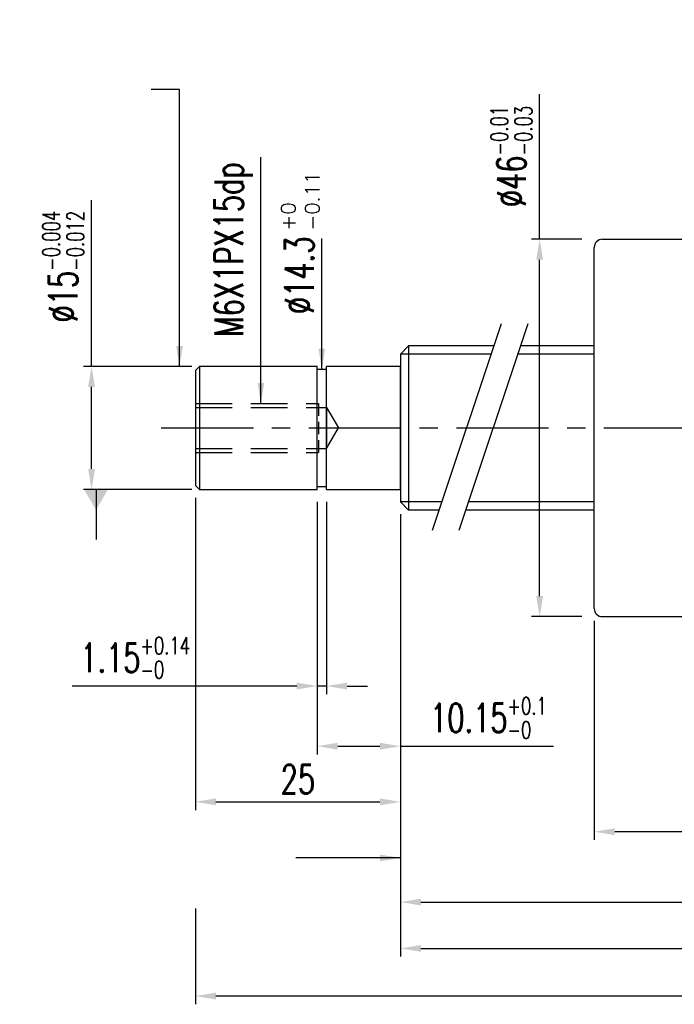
# Model space of a CAD drawing. Extents: x -428 to -52, y 37 to 185.
# Tile 1 of 58: x -428 to -348, y 37 to 157. Entities that reach past the tile are written whole.
import ezdxf

# ---------------------------------------------------------------- set-up
doc = ezdxf.new("R2010")
doc.units = 0
doc.header["$LTSCALE"] = 3
doc.header["$MEASUREMENT"] = 0
doc.header["$PDMODE"] = 2
doc.linetypes.add('CENTER', pattern=[2, 1.25, -0.25, 0.25, -0.25])
doc.linetypes.add('DASHED', pattern=[0.75, 0.5, -0.25])
doc.layers.get('DEFPOINTS').update_dxf_attribs({"linetype": 'CONTINUOUS'})
for name, color, linetype in [('CL', 1, 'CENTER'), ('DIM', 4, 'CONTINUOUS'), ('HID', 2, 'DASHED'), ('OUT', 3, 'CONTINUOUS')]:
    doc.layers.add(name, color=color, linetype=linetype)
doc.styles.add('DIM-7', font='SIMPLEX.shx', dxfattribs={"width": 0.7, "bigfont": 'chineset.shx'})
doc.styles.add('STYLE1', font='txt.shx')
doc.dimstyles.get("Standard").update_dxf_attribs({"dimtxt": 0.18, "dimasz": 0.18, "dimexe": 0.18, "dimexo": 0.0625, "dimgap": 0.09, "dimtad": 0, "dimtih": 1, "dimtoh": 1, "dimdec": 4, "dimzin": 0, "dimdsep": 46, "dimtxsty": 'STANDARD', "dimcen": 0.09, "dimadec": 0, "dimazin": 0, "dimtfac": 1, "dimtdec": 4, "dimtofl": 0, "dimtmove": 0, "dimatfit": 0, "dimfxl": 1, "dimtolj": 1, "dimtzin": 0, "dimarcsym": 0})

# ---------------------------------------------------------------- blocks, each defined once
blk = doc.blocks.new('*D8')
at = {"layer": 'DEFPOINTS', "color": 0, "linetype": 'Continuous', "transparency": 16777216}
for p in [(-357.78, 84.77), (-287.78, 70.77), (-357.78, 57.55)]:
    blk.add_point(p, dxfattribs=at)
at = {"layer": 'DIM', "color": 0, "linetype": 'Continuous', "lineweight": -2, "transparency": 16777216}
for p, q in [((-357.78, 83.27), (-357.78, 56.55)), ((-287.78, 69.27), (-287.78, 56.55)), ((-290.28, 57.55), (-355.28, 57.55))]:
    blk.add_line(p, q, dxfattribs=at)
at = {"layer": 'DIM', "color": 0, "linetype": 'Continuous', "transparency": 16777216}
for points in [[(-355.28, 57.96), (-355.28, 57.13), (-357.78, 57.55)], [(-290.28, 57.96), (-290.28, 57.13), (-287.78, 57.55)]]:
    blk.add_solid(points, dxfattribs=at)
at = {"layer": 'DIM', "color": 0, "linetype": 'Continuous', "transparency": 16777216, "insert": (-322.78, 60.3), "char_height": 3.5, "attachment_point": 5, "style": 'DIM-7'}
blk.add_mtext('\\A1;70', dxfattribs=at)
blk = doc.blocks.new('*D9')
at = {"layer": 'DEFPOINTS', "color": 0, "linetype": 'Continuous', "transparency": 16777216}
for p in [(-364.44, 129.77), (-357.78, 129.77), (-357.78, 83.77)]:
    blk.add_point(p, dxfattribs=at)
at = {"layer": 'DIM', "color": 0, "linetype": 'Continuous', "lineweight": -2, "transparency": 16777216}
for p, q in [((-364.44, 129.77), (-364.44, 147.45)), ((-359.28, 129.77), (-365.44, 129.77)), ((-364.44, 86.27), (-364.44, 127.27)), ((-359.28, 83.77), (-365.44, 83.77))]:
    blk.add_line(p, q, dxfattribs=at)
at = {"layer": 'DIM', "color": 0, "linetype": 'Continuous', "transparency": 16777216}
for points in [[(-364.85, 127.27), (-364.02, 127.27), (-364.44, 129.77)], [(-364.85, 86.27), (-364.02, 86.27), (-364.44, 83.77)]]:
    blk.add_solid(points, dxfattribs=at)
at = {"layer": 'DIM', "color": 0, "linetype": 'Continuous', "transparency": 16777216, "insert": (-367.89, 139.86), "char_height": 3.5, "attachment_point": 5, "rotation": 90, "style": 'DIM-7'}
blk.add_mtext('\\A1;%%C46{\\H2.1;\\S-0.01^ -0.03;}', dxfattribs=at)
blk = doc.blocks.new('*D15')
at = {"layer": 'DEFPOINTS', "color": 0, "linetype": 'Continuous', "transparency": 16777216}
for p in [(-381.42, 97.77), (-226.28, 97.27), (-226.28, 43.32)]:
    blk.add_point(p, dxfattribs=at)
at = {"layer": 'DIM', "color": 0, "linetype": 'Continuous', "lineweight": -2, "transparency": 16777216}
for p, q in [((-381.42, 96.27), (-381.42, 42.32)), ((-226.28, 95.77), (-226.28, 42.32)), ((-378.92, 43.32), (-228.78, 43.32))]:
    blk.add_line(p, q, dxfattribs=at)
at = {"layer": 'DIM', "color": 0, "linetype": 'Continuous', "transparency": 16777216}
for points in [[(-378.92, 43.74), (-378.92, 42.91), (-381.42, 43.32)], [(-228.78, 43.74), (-228.78, 42.91), (-226.28, 43.32)]]:
    blk.add_solid(points, dxfattribs=at)
at = {"layer": 'DIM', "color": 0, "linetype": 'Continuous', "transparency": 16777216, "insert": (-303.85, 46.07), "char_height": 3.5, "attachment_point": 5, "style": 'DIM-7'}
blk.add_mtext('\\A1;L2', dxfattribs=at)
blk = doc.blocks.new('*D16')
at = {"layer": 'DEFPOINTS', "color": 0, "linetype": 'Continuous', "transparency": 16777216}
for p in [(-381.42, 97.77), (-251.28, 96.77), (-251.28, 48.97)]:
    blk.add_point(p, dxfattribs=at)
at = {"layer": 'DIM', "color": 0, "linetype": 'Continuous', "lineweight": -2, "transparency": 16777216}
for p, q in [((-381.42, 96.27), (-381.42, 47.97)), ((-251.28, 95.27), (-251.28, 47.97)), ((-378.92, 48.97), (-253.78, 48.97))]:
    blk.add_line(p, q, dxfattribs=at)
at = {"layer": 'DIM', "color": 0, "linetype": 'Continuous', "transparency": 16777216}
for points in [[(-378.92, 49.39), (-378.92, 48.56), (-381.42, 48.97)], [(-253.78, 49.39), (-253.78, 48.56), (-251.28, 48.97)]]:
    blk.add_solid(points, dxfattribs=at)
at = {"layer": 'DIM', "color": 0, "linetype": 'Continuous', "transparency": 16777216, "insert": (-316.35, 52.64), "char_height": 3.5, "attachment_point": 5, "style": 'DIM-7'}
blk.add_mtext('\\A1;L1 (hardened)', dxfattribs=at)
blk = doc.blocks.new('*D17')
at = {"layer": 'DEFPOINTS', "color": 0, "linetype": 'Continuous', "transparency": 16777216}
for p in [(-166.28, 101.27), (-406.42, 49.68), (-406.42, 37.51)]:
    blk.add_point(p, dxfattribs=at)
at = {"layer": 'DIM', "color": 0, "linetype": 'Continuous', "lineweight": -2, "transparency": 16777216}
for p, q in [((-166.28, 99.77), (-166.28, 36.51)), ((-406.42, 48.18), (-406.42, 36.51)), ((-168.78, 37.51), (-403.92, 37.51))]:
    blk.add_line(p, q, dxfattribs=at)
at = {"layer": 'DIM', "color": 0, "linetype": 'Continuous', "transparency": 16777216}
for points in [[(-403.92, 37.93), (-403.92, 37.09), (-406.42, 37.51)], [(-168.78, 37.93), (-168.78, 37.09), (-166.28, 37.51)]]:
    blk.add_solid(points, dxfattribs=at)
at = {"layer": 'DIM', "color": 0, "linetype": 'Continuous', "transparency": 16777216, "insert": (-286.35, 40.26), "char_height": 3.5, "attachment_point": 5, "style": 'DIM-7'}
blk.add_mtext('\\A1;L3', dxfattribs=at)
blk = doc.blocks.new('*D18')
at = {"layer": 'DEFPOINTS', "color": 0, "linetype": 'Continuous', "transparency": 16777216}
for p in [(-419.08, 114.27), (-405.37, 114.27), (-405.37, 99.27)]:
    blk.add_point(p, dxfattribs=at)
at = {"layer": 'DIM', "color": 0, "linetype": 'Continuous', "lineweight": -2, "transparency": 16777216}
for p, q in [((-419.08, 114.27), (-419.08, 134.53)), ((-406.87, 114.27), (-420.08, 114.27)), ((-419.08, 101.77), (-419.08, 111.77)), ((-406.87, 99.27), (-420.08, 99.27))]:
    blk.add_line(p, q, dxfattribs=at)
at = {"layer": 'DIM', "color": 0, "linetype": 'Continuous', "transparency": 16777216}
for points in [[(-419.5, 111.77), (-418.66, 111.77), (-419.08, 114.27)], [(-419.5, 101.77), (-418.66, 101.77), (-419.08, 99.27)]]:
    blk.add_solid(points, dxfattribs=at)
at = {"layer": 'DIM', "color": 0, "linetype": 'Continuous', "transparency": 16777216, "insert": (-422.53, 126.43), "char_height": 3.5, "attachment_point": 5, "rotation": 90, "style": 'DIM-7'}
blk.add_mtext('\\A1;%%c15{\\H2.1;\\S-0.004^ -0.012;}', dxfattribs=at)
blk = doc.blocks.new('*D19')
at = {"layer": 'DEFPOINTS', "color": 0, "linetype": 'Continuous', "transparency": 16777216}
for p in [(-391.57, 99.27), (-390.42, 99.27), (-391.57, 75.31)]:
    blk.add_point(p, dxfattribs=at)
at = {"layer": 'DIM', "color": 0, "linetype": 'Continuous', "lineweight": -2, "transparency": 16777216}
for p, q in [((-391.57, 97.77), (-391.57, 74.31)), ((-390.42, 97.77), (-390.42, 74.31)), ((-394.07, 75.31), (-421.43, 75.31)), ((-390.42, 75.31), (-391.57, 75.31)), ((-387.92, 75.31), (-385.42, 75.31))]:
    blk.add_line(p, q, dxfattribs=at)
at = {"layer": 'DIM', "color": 0, "linetype": 'Continuous', "transparency": 16777216}
for points in [[(-394.07, 75.72), (-394.07, 74.89), (-391.57, 75.31)], [(-387.92, 75.72), (-387.92, 74.89), (-390.42, 75.31)]]:
    blk.add_solid(points, dxfattribs=at)
at = {"layer": 'DIM', "color": 0, "linetype": 'Continuous', "transparency": 16777216, "insert": (-413.77, 78.76), "char_height": 3.5, "attachment_point": 5, "style": 'DIM-7'}
blk.add_mtext('\\A1;1.15{\\H2.1;\\S+0.14^ -0;}', dxfattribs=at)
blk = doc.blocks.new('*D20')
at = {"layer": 'DEFPOINTS', "color": 0, "linetype": 'Continuous', "transparency": 16777216}
for p in [(-391.57, 99.27), (-381.42, 97.77), (-381.42, 67.97)]:
    blk.add_point(p, dxfattribs=at)
at = {"layer": 'DIM', "color": 0, "linetype": 'Continuous', "lineweight": -2, "transparency": 16777216}
for p, q in [((-391.57, 97.77), (-391.57, 66.97)), ((-381.42, 96.27), (-381.42, 66.97)), ((-389.07, 67.97), (-383.92, 67.97)), ((-381.42, 67.97), (-362.77, 67.97))]:
    blk.add_line(p, q, dxfattribs=at)
at = {"layer": 'DIM', "color": 0, "linetype": 'Continuous', "transparency": 16777216}
for points in [[(-389.07, 68.39), (-389.07, 67.56), (-391.57, 67.97)], [(-383.92, 68.39), (-383.92, 67.56), (-381.42, 67.97)]]:
    blk.add_solid(points, dxfattribs=at)
at = {"layer": 'DIM', "color": 0, "linetype": 'Continuous', "transparency": 16777216, "insert": (-370.69, 71.42), "char_height": 3.5, "attachment_point": 5, "style": 'DIM-7'}
blk.add_mtext('\\A1;10.15{\\H2.1;\\S+0.1^ -0;}', dxfattribs=at)
blk = doc.blocks.new('*D21')
at = {"layer": 'DEFPOINTS', "color": 0, "linetype": 'Continuous', "transparency": 16777216}
for p in [(-406.42, 99.77), (-381.42, 97.77), (-381.42, 61.19)]:
    blk.add_point(p, dxfattribs=at)
at = {"layer": 'DIM', "color": 0, "linetype": 'Continuous', "lineweight": -2, "transparency": 16777216}
for p, q in [((-406.42, 98.27), (-406.42, 60.19)), ((-381.42, 96.27), (-381.42, 60.19)), ((-403.92, 61.19), (-383.92, 61.19))]:
    blk.add_line(p, q, dxfattribs=at)
at = {"layer": 'DIM', "color": 0, "linetype": 'Continuous', "transparency": 16777216}
for points in [[(-403.92, 61.61), (-403.92, 60.77), (-406.42, 61.19)], [(-383.92, 61.61), (-383.92, 60.77), (-381.42, 61.19)]]:
    blk.add_solid(points, dxfattribs=at)
at = {"layer": 'DIM', "color": 0, "linetype": 'Continuous', "transparency": 16777216, "insert": (-393.92, 63.94), "char_height": 3.5, "attachment_point": 5, "style": 'DIM-7'}
blk.add_mtext('\\A1;25', dxfattribs=at)

msp = doc.modelspace()

# ---------------------------------------------------------------- linework, layer by layer
at = {"layer": 'CL', "color": 0, "linetype": 'CENTER', "ltscale": 3}
msp.add_line((-410.598, 106.765), (-286.719, 106.765), dxfattribs=at)
at = {"layer": 'DIM', "color": 0}
for p, q in [((-369.131, 119.459), (-377.545, 94.286)), ((-365.881, 119.459), (-374.295, 94.286))]:
    msp.add_line(p, q, dxfattribs=at)
at = {"layer": 'DIM', "color": 0, "linetype": 'Continuous'}
for p, q in [((-370.366, 115.765), (-381.422, 115.765)), ((-357.781, 115.765), (-367.116, 115.765)), ((-376.382, 97.765), (-381.422, 97.765)), ((-357.781, 97.765), (-373.132, 97.765))]:
    msp.add_line(p, q, dxfattribs=at)
at = {"layer": 'HID', "color": 0, "ltscale": 3}
for p, q in [((-406.422, 109.765), (-391.422, 109.765)), ((-406.422, 109.265), (-390.422, 109.265)), ((-390.422, 109.265), (-390.422, 104.265)), ((-390.422, 109.265), (-388.978, 106.765)), ((-390.422, 104.265), (-388.978, 106.765)), ((-406.422, 104.265), (-390.422, 104.265)), ((-406.422, 103.765), (-391.422, 103.765))]:
    msp.add_line(p, q, dxfattribs=at)
at = {"layer": 'HID', "color": 0}
msp.add_line((-391.422, 109.765), (-391.422, 103.765), dxfattribs=at)
at = {"layer": 'OUT', "color": 0}
for p, q in [((-356.781, 129.765), (-301.181, 129.765)), ((-357.781, 84.765), (-357.781, 128.765)), ((-356.781, 83.765), (-301.181, 83.765))]:
    msp.add_line(p, q, dxfattribs=at)
at = {"layer": 'OUT', "color": 0, "linetype": 'Continuous'}
for p, q in [((-381.422, 115.765), (-380.422, 116.765)), ((-370.032, 116.765), (-380.422, 116.765)), ((-380.422, 116.765), (-380.422, 96.765)), ((-357.781, 116.765), (-366.781, 116.765)), ((-381.422, 115.765), (-381.422, 97.765)), ((-405.922, 114.265), (-406.422, 113.765)), ((-405.922, 114.265), (-405.922, 99.265)), ((-391.572, 114.265), (-405.922, 114.265)), ((-391.572, 99.265), (-391.572, 114.265)), ((-390.422, 99.265), (-390.422, 114.265)), ((-381.422, 114.265), (-390.422, 114.265)), ((-381.422, 99.265), (-381.422, 114.265)), ((-406.422, 113.765), (-406.422, 99.765)), ((-390.422, 113.915), (-391.572, 113.915)), ((-406.422, 99.765), (-405.922, 99.265)), ((-405.922, 99.265), (-391.572, 99.265)), ((-391.572, 99.615), (-390.422, 99.615)), ((-390.422, 99.265), (-381.422, 99.265)), ((-381.422, 97.765), (-380.422, 96.765)), ((-376.717, 96.765), (-380.422, 96.765)), ((-357.781, 96.765), (-373.466, 96.765))]:
    msp.add_line(p, q, dxfattribs=at)
at = {"layer": 'OUT', "color": 0}
for centre, start, end in [((-356.781, 128.765), 90, 180), ((-356.781, 84.765), 180, 270)]:
    msp.add_arc(centre, 1, start, end, dxfattribs=at)

# ---------------------------------------------------------------- texts
at = {"layer": 'DIM', "color": 0, "style": 'STYLE1'}
for s, p in [('-0.11', (-391.301, 130.809)), ('+0', (-394.218, 130.809))]:
    msp.add_text(s, height=1.75, rotation=90, dxfattribs=at).set_placement(p)
at = {"layer": 'DIM', "color": 0, "insert": (-401.765, 117.849), "char_height": 3.5, "attachment_point": 4, "rotation": 90, "style": 'DIM-7'}
msp.add_mtext('\\A1;M6X1PX15dp', dxfattribs=at)
at = {"layer": 'DIM', "color": 0, "linetype": 'Continuous', "insert": (-393.747, 120.652), "char_height": 3.5, "attachment_point": 4, "rotation": 90, "style": 'DIM-7'}
msp.add_mtext('%%c14.3', dxfattribs=at)

# ---------------------------------------------------------------- dimensions: what is measured, and where the dimension line sits
at = {"layer": 'DIM', "color": 0, "linetype": 'Continuous'}
for base, p1, p2, angle, text, override, picture, middle in [((-364.437, 129.765), (-357.781, 83.765), (-357.781, 129.765), 270, '%%C<>', {"dimtxt": 3.5, "dimasz": 2.5, "dimexe": 1, "dimexo": 1.5, "dimgap": 1, "dimtad": 1, "dimtih": 0, "dimtoh": 0, "dimdec": 2, "dimzin": 8, "dimtxsty": 'DIM-7', "dimclrd": 0, "dimclre": 0, "dimclrt": 0, "dimtol": 1, "dimtp": -0.01, "dimtm": 0.03, "dimtfac": 0.6, "dimtix": 1, "dimtofl": 1, "dimatfit": 3, "dimtzin": 8}, '*D9', (-364.437, 139.857)), ((-419.079, 114.265), (-405.372, 99.265), (-405.372, 114.265), 90, '%%c<>', {"dimtxt": 3.5, "dimasz": 2.5, "dimexe": 1, "dimexo": 1.5, "dimgap": 1, "dimtad": 1, "dimtih": 0, "dimtoh": 0, "dimdec": 2, "dimzin": 8, "dimtxsty": 'DIM-7', "dimclrd": 0, "dimclre": 0, "dimclrt": 0, "dimtol": 1, "dimtp": -0.004, "dimtm": 0.012, "dimtfac": 0.6, "dimtix": 1, "dimtofl": 1, "dimatfit": 3, "dimtzin": 8}, '*D18', (-419.079, 126.433))]:
    dim = msp.add_linear_dim(base=base, p1=p1, p2=p2, angle=angle, text=text, dimstyle='STANDARD', override=override, dxfattribs=at)
    dim.commit()
    dim.dimension.update_dxf_attribs({"geometry": picture, "text_midpoint": middle, "dimtype": 160})
for base, p1, p2, text, picture, middle in [((-406.422, 37.509), (-166.283, 101.265), (-406.422, 49.683), 'L3', '*D17', (-286.352, 40.259)), ((-226.283, 43.325), (-381.422, 97.765), (-226.283, 97.265), 'L2', '*D15', (-303.852, 46.075)), ((-251.283, 48.972), (-381.422, 97.765), (-251.283, 96.765), 'L1 (hardened)', '*D16', (-316.352, 52.639))]:
    dim = msp.add_linear_dim(base=base, p1=p1, p2=p2, text=text, dimstyle='STANDARD', override={"dimtxt": 3.5, "dimasz": 2.5, "dimexe": 1, "dimexo": 1.5, "dimgap": 1, "dimtad": 1, "dimtih": 0, "dimtoh": 0, "dimdec": 2, "dimzin": 8, "dimtxsty": 'DIM-7', "dimclrd": 0, "dimclre": 0, "dimclrt": 0, "dimtfac": 0.6, "dimtix": 1, "dimtofl": 1, "dimatfit": 3, "dimtzin": 8}, dxfattribs=at)
    dim.commit()
    dim.dimension.update_dxf_attribs({"geometry": picture, "text_midpoint": middle})
for base, p1, p2, picture, middle in [((-381.422, 61.189), (-406.422, 99.765), (-381.422, 97.765), '*D21', (-393.922, 63.939)), ((-357.781, 57.548), (-287.781, 70.765), (-357.781, 84.765), '*D8', (-322.781, 60.298))]:
    dim = msp.add_linear_dim(base=base, p1=p1, p2=p2, dimstyle='STANDARD', override={"dimtxt": 3.5, "dimasz": 2.5, "dimexe": 1, "dimexo": 1.5, "dimgap": 1, "dimtad": 1, "dimtih": 0, "dimtoh": 0, "dimdec": 2, "dimzin": 8, "dimtxsty": 'DIM-7', "dimclrd": 0, "dimclre": 0, "dimclrt": 0, "dimtfac": 0.6, "dimtix": 1, "dimtofl": 1, "dimatfit": 3, "dimtzin": 8}, dxfattribs=at)
    dim.commit()
    dim.dimension.update_dxf_attribs({"geometry": picture, "text_midpoint": middle})
for base, p1, p2, override, picture, middle in [((-391.572, 75.307), (-390.422, 99.265), (-391.572, 99.265), {"dimtxt": 3.5, "dimasz": 2.5, "dimexe": 1, "dimexo": 1.5, "dimgap": 1, "dimtad": 1, "dimtih": 0, "dimtoh": 0, "dimdec": 2, "dimzin": 8, "dimtxsty": 'DIM-7', "dimclrd": 0, "dimclre": 0, "dimclrt": 0, "dimtol": 1, "dimtp": 0.14, "dimtfac": 0.6, "dimtix": 1, "dimtofl": 1, "dimatfit": 3, "dimtzin": 8}, '*D19', (-413.766, 75.307)), ((-381.422, 67.973), (-391.572, 99.265), (-381.422, 97.765), {"dimtxt": 3.5, "dimasz": 2.5, "dimexe": 1, "dimexo": 1.5, "dimgap": 1, "dimtad": 1, "dimtih": 0, "dimtoh": 0, "dimdec": 2, "dimzin": 8, "dimtxsty": 'DIM-7', "dimclrd": 0, "dimclre": 0, "dimclrt": 0, "dimtol": 1, "dimtp": 0.1, "dimtfac": 0.6, "dimtix": 1, "dimtofl": 1, "dimatfit": 3, "dimtzin": 8}, '*D20', (-370.688, 67.973))]:
    dim = msp.add_linear_dim(base=base, p1=p1, p2=p2, dimstyle='STANDARD', override=override, dxfattribs=at)
    dim.commit()
    dim.dimension.update_dxf_attribs({"geometry": picture, "text_midpoint": middle, "dimtype": 160})

# ---------------------------------------------------------------- leaders
for points, override in [([(-408.352, 114.265), (-408.352, 148.048), (-411.826, 148.048)], {"dimtxt": 3.5, "dimasz": 2.5, "dimexe": 1, "dimexo": 1.5, "dimgap": 1, "dimtad": 1, "dimtih": 0, "dimtoh": 0, "dimdec": 2, "dimzin": 8, "dimtxsty": 'DIM-7', "dimclrd": 0, "dimclre": 4, "dimclrt": 1, "dimtfac": 0.6, "dimtix": 1, "dimtofl": 1, "dimtzin": 8}), ([(-418.538, 99.265), (-418.538, 93.162)], {"dimtxt": 3.5, "dimasz": 2.5, "dimexe": 1, "dimexo": 1.5, "dimgap": 1, "dimtad": 1, "dimtih": 0, "dimtoh": 0, "dimdec": 2, "dimzin": 8, "dimtxsty": 'DIM-7', "dimclrd": 0, "dimclre": 4, "dimclrt": 1, "dimtfac": 0.6, "dimtix": 1, "dimtofl": 1, "dimldrblk": 'DATUMFILLED', "dimtzin": 8}), ([(-381.422, 54.357), (-394.157, 54.357)], {"dimtxt": 3.5, "dimasz": 2.5, "dimexe": 1, "dimexo": 1.5, "dimgap": 1, "dimtad": 1, "dimtih": 0, "dimtoh": 0, "dimdec": 2, "dimzin": 8, "dimtxsty": 'DIM-7', "dimclrd": 0, "dimclre": 4, "dimclrt": 1, "dimtfac": 0.6, "dimtix": 1, "dimtofl": 1, "dimtzin": 8})]:
    msp.add_leader(points, dimstyle='STANDARD', override=override, dxfattribs=at)
at = {"layer": 'DIM', "color": 0, "annotation_type": 0, "has_hookline": 1, "hookline_direction": 0, "text_width": 21.933, "horizontal_direction": (0, 1, 0)}
msp.add_leader([(-398.432, 109.765), (-398.432, 116.849)], dimstyle='STANDARD', override={"dimtxt": 3.5, "dimasz": 2.5, "dimexe": 1, "dimexo": 1.5, "dimgap": 1, "dimtad": 1, "dimtih": 0, "dimtoh": 0, "dimdec": 2, "dimzin": 8, "dimtxsty": 'DIM-7', "dimclrd": 0, "dimclre": 4, "dimclrt": 1, "dimtfac": 0.6, "dimtix": 1, "dimtofl": 1, "dimtzin": 8}, dxfattribs=at)
at = {"layer": 'DIM', "color": 0, "linetype": 'Continuous', "annotation_type": 0, "has_hookline": 1, "hookline_direction": 0, "text_width": 9.217, "horizontal_direction": (0, 1, 0)}
msp.add_leader([(-390.997, 113.915), (-390.997, 119.652)], dimstyle='STANDARD', override={"dimtxt": 3.5, "dimasz": 2.5, "dimexe": 1, "dimexo": 1.5, "dimgap": 1, "dimtad": 1, "dimtih": 0, "dimtoh": 0, "dimdec": 2, "dimzin": 8, "dimtxsty": 'DIM-7', "dimclrd": 0, "dimclre": 4, "dimclrt": 1, "dimtfac": 0.6, "dimtix": 1, "dimtofl": 1, "dimtzin": 8}, dxfattribs=at)

doc.saveas('drawing.dxf')
